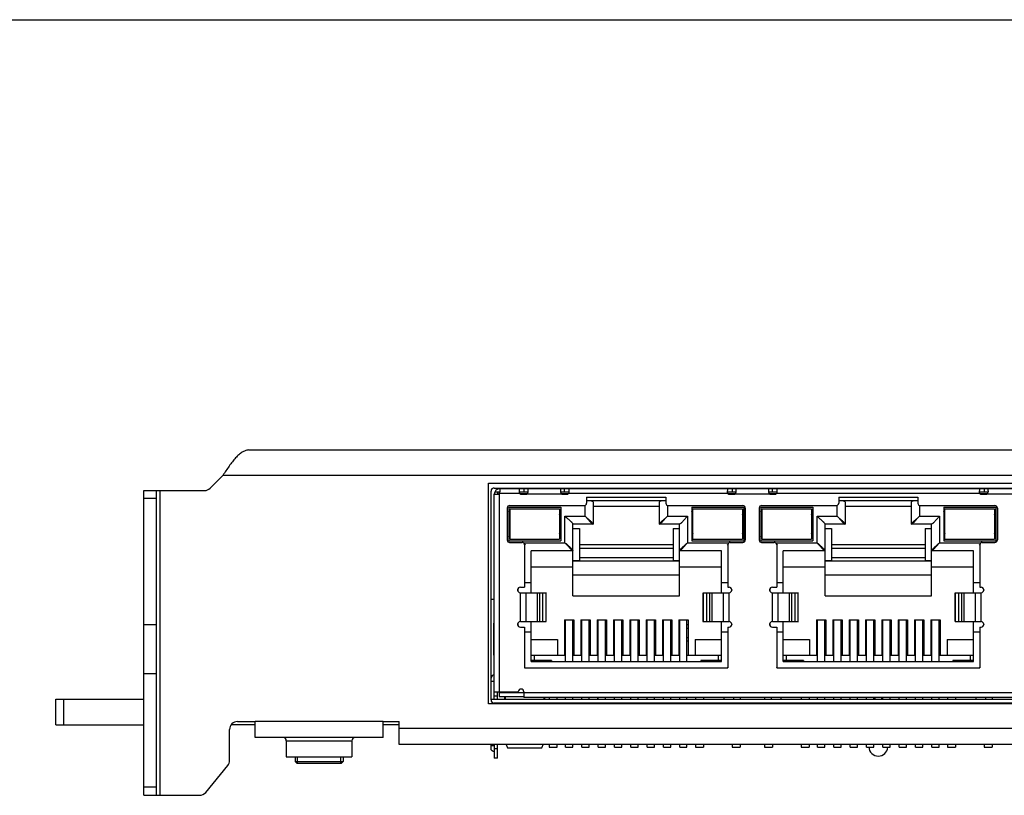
# Model space of a CAD drawing. Header units: millimetres. Extents: x -63 to 284, y 179 to 520.
# Tile 8 of 10: x 40 to 102, y 471 to 520. Entities that reach past the tile are written whole.
import ezdxf

# ---------------------------------------------------------------- set-up
doc = ezdxf.new("R2010")
doc.units = ezdxf.units.MM
doc.header["$LTSCALE"] = 16.335
doc.layers.get('0').update_dxf_attribs({"linetype": 'CONTINUOUS'})
doc.layers.add('00_COMPONENTS', color=7, linetype='CONTINUOUS')
doc.layers.add('05_ALL_CURVES', color=7, linetype='CONTINUOUS')

msp = doc.modelspace()

# ---------------------------------------------------------------- linework, layer by layer
msp.add_line((-63.202, 519.772), (284.116, 519.772))
at = {"color": 7}
for p, q in [((70.115, 490.458), (70.115, 490.258)), ((70.115, 490.458), (133.165, 490.458)), ((70.464, 490.498), (70.464, 490.458)), ((71.464, 490.458), (71.464, 490.498)), ((74.394, 490.498), (74.394, 490.458)), ((75.394, 490.458), (75.394, 490.498)), ((78.324, 490.498), (78.324, 490.458)), ((79.324, 490.458), (79.324, 490.498)), ((82.254, 490.498), (82.254, 490.458)), ((83.254, 490.458), (83.254, 490.498)), ((87.184, 490.458), (87.184, 490.498)), ((90.114, 490.498), (90.114, 490.458)), ((91.114, 490.458), (91.114, 490.498)), ((94.044, 490.498), (94.044, 490.458)), ((95.044, 490.458), (95.044, 490.498)), ((97.974, 490.498), (97.974, 490.458)), ((98.974, 490.458), (98.974, 490.498)), ((69.765, 477.298), (69.765, 490.108)), ((69.765, 490.108), (69.965, 490.108)), ((69.799, 490.258), (70.115, 490.258)), ((71.338, 490.258), (71.875, 490.258)), ((71.373, 490.158), (71.834, 490.158)), ((71.477, 490.108), (71.723, 490.108)), ((73.905, 490.258), (74.442, 490.258)), ((73.945, 490.158), (74.407, 490.158)), ((74.057, 490.108), (74.302, 490.108)), ((75.54, 489.935), (75.54, 489.548)), ((75.54, 489.935), (80.49, 489.935)), ((80.49, 489.935), (80.49, 489.548)), ((84.338, 490.258), (84.875, 490.258)), ((84.373, 490.158), (84.834, 490.158)), ((84.477, 490.108), (84.723, 490.108)), ((86.905, 490.258), (87.442, 490.258)), ((86.945, 490.158), (87.407, 490.158)), ((87.057, 490.108), (87.302, 490.108)), ((91.29, 489.935), (91.29, 489.548)), ((91.29, 489.935), (96.24, 489.935)), ((96.24, 489.935), (96.24, 489.548)), ((100.088, 490.258), (100.625, 490.258)), ((100.123, 490.158), (100.584, 490.158)), ((100.227, 490.108), (100.473, 490.108)), ((70.575, 489.248), (70.575, 487.248)), ((70.675, 489.298), (70.675, 487.198)), ((70.675, 489.298), (73.925, 489.298)), ((70.725, 489.398), (75.39, 489.398)), ((70.75, 487.298), (70.75, 489.198)), ((70.75, 489.198), (73.85, 489.198)), ((73.85, 489.198), (73.85, 487.298)), ((73.925, 489.298), (73.925, 487.198)), ((75.54, 489.708), (80.49, 489.708)), ((75.94, 489.642), (75.94, 488.238)), ((75.94, 489.358), (80.09, 489.358)), ((80.09, 488.238), (80.09, 489.642)), ((80.64, 489.398), (85.305, 489.398)), ((82.105, 489.298), (82.105, 487.198)), ((82.105, 489.298), (85.355, 489.298)), ((82.18, 487.298), (82.18, 489.198)), ((82.18, 489.198), (85.28, 489.198)), ((85.28, 489.198), (85.28, 487.298)), ((85.355, 489.298), (85.355, 487.198)), ((85.455, 489.248), (85.455, 487.248)), ((86.325, 489.248), (86.325, 487.248)), ((86.425, 489.298), (86.425, 487.198)), ((86.425, 489.298), (89.675, 489.298)), ((86.475, 489.398), (91.14, 489.398)), ((86.5, 487.298), (86.5, 489.198)), ((86.5, 489.198), (89.6, 489.198)), ((89.6, 489.198), (89.6, 487.298)), ((89.675, 489.298), (89.675, 487.198)), ((91.29, 489.708), (96.24, 489.708)), ((91.69, 489.642), (91.69, 488.238)), ((91.69, 489.358), (95.84, 489.358)), ((95.84, 488.238), (95.84, 489.642)), ((96.39, 489.398), (101.055, 489.398)), ((97.855, 489.298), (97.855, 487.198)), ((97.855, 489.298), (101.105, 489.298)), ((97.93, 487.298), (97.93, 489.198)), ((97.93, 489.198), (101.03, 489.198)), ((101.03, 489.198), (101.03, 487.298)), ((101.105, 489.298), (101.105, 487.198)), ((101.205, 489.248), (101.205, 487.248)), ((70.75, 488.818), (70.675, 489.048)), ((70.675, 489.048), (70.75, 489.048)), ((73.85, 488.818), (73.925, 489.048)), ((73.85, 489.048), (73.925, 489.048)), ((82.18, 488.818), (82.105, 489.048)), ((82.105, 489.048), (82.18, 489.048)), ((85.28, 488.818), (85.355, 489.048)), ((85.28, 489.048), (85.355, 489.048)), ((86.5, 488.818), (86.425, 489.048)), ((86.425, 489.048), (86.5, 489.048)), ((89.6, 488.818), (89.675, 489.048)), ((89.6, 489.048), (89.675, 489.048)), ((97.93, 488.818), (97.855, 489.048)), ((97.855, 489.048), (97.93, 489.048)), ((101.03, 488.818), (101.105, 489.048)), ((101.03, 489.048), (101.105, 489.048)), ((74.685, 483.758), (74.685, 488.238)), ((75.94, 488.238), (74.685, 488.238)), ((74.685, 487.958), (75.085, 487.958)), ((75.085, 487.958), (75.085, 485.958)), ((81.345, 488.238), (80.09, 488.238)), ((80.945, 487.958), (80.945, 485.958)), ((80.945, 487.958), (81.345, 487.958)), ((81.345, 483.758), (81.345, 488.238)), ((90.435, 483.758), (90.435, 488.238)), ((91.69, 488.238), (90.435, 488.238)), ((90.435, 487.958), (90.835, 487.958)), ((90.835, 487.958), (90.835, 485.958)), ((97.095, 488.238), (95.84, 488.238)), ((96.695, 487.958), (96.695, 485.958)), ((96.695, 487.958), (97.095, 487.958)), ((97.095, 483.758), (97.095, 488.238)), ((70.675, 487.448), (70.75, 487.678)), ((70.675, 487.448), (70.75, 487.448)), ((73.925, 487.448), (73.85, 487.678)), ((73.85, 487.448), (73.925, 487.448)), ((82.18, 487.678), (82.105, 487.448)), ((82.18, 487.448), (82.105, 487.448)), ((85.355, 487.448), (85.28, 487.678)), ((85.355, 487.448), (85.28, 487.448)), ((86.425, 487.448), (86.5, 487.678)), ((86.425, 487.448), (86.5, 487.448)), ((89.675, 487.448), (89.6, 487.678)), ((89.6, 487.448), (89.675, 487.448)), ((97.93, 487.678), (97.855, 487.448)), ((97.93, 487.448), (97.855, 487.448)), ((101.105, 487.448), (101.03, 487.678)), ((101.105, 487.448), (101.03, 487.448)), ((70.675, 487.198), (73.925, 487.198)), ((70.725, 487.098), (71.515, 487.098)), ((70.75, 487.298), (73.85, 487.298)), ((71.665, 486.948), (71.665, 484.298)), ((80.945, 486.941), (75.085, 486.941)), ((82.105, 487.198), (85.355, 487.198)), ((82.18, 487.298), (85.28, 487.298)), ((84.365, 486.948), (84.365, 484.298)), ((84.515, 487.098), (85.305, 487.098)), ((86.425, 487.198), (89.675, 487.198)), ((86.475, 487.098), (87.265, 487.098)), ((86.5, 487.298), (89.6, 487.298)), ((87.415, 486.948), (87.415, 484.298)), ((96.695, 486.941), (90.835, 486.941)), ((97.855, 487.198), (101.105, 487.198)), ((97.93, 487.298), (101.03, 487.298)), ((100.115, 486.948), (100.115, 484.298)), ((100.265, 487.098), (101.055, 487.098)), ((72.065, 483.948), (72.065, 486.578)), ((74.685, 486.578), (72.065, 486.578)), ((83.965, 486.578), (81.345, 486.578)), ((83.965, 483.948), (83.965, 486.578)), ((87.815, 483.948), (87.815, 486.578)), ((90.435, 486.578), (87.815, 486.578)), ((99.715, 486.578), (97.095, 486.578)), ((99.715, 483.948), (99.715, 486.578)), ((72.065, 485.578), (74.685, 485.578)), ((74.685, 485.958), (75.085, 485.958)), ((74.685, 485.941), (81.345, 485.941)), ((80.945, 485.958), (81.345, 485.958)), ((81.345, 485.578), (83.965, 485.578)), ((87.815, 485.578), (90.435, 485.578)), ((90.435, 485.958), (90.835, 485.958)), ((90.435, 485.941), (97.095, 485.941)), ((96.695, 485.958), (97.095, 485.958)), ((97.095, 485.578), (99.715, 485.578)), ((81.345, 485.058), (74.685, 485.058)), ((97.095, 485.058), (90.435, 485.058)), ((71.395, 484.298), (71.665, 484.298)), ((71.665, 484.598), (72.065, 484.598)), ((83.965, 484.598), (84.365, 484.598)), ((84.365, 484.298), (84.435, 484.298)), ((87.145, 484.298), (87.415, 484.298)), ((87.415, 484.598), (87.815, 484.598)), ((99.715, 484.598), (100.115, 484.598)), ((100.115, 484.298), (100.185, 484.298)), ((71.225, 484.128), (71.225, 484.118)), ((71.245, 484.21), (71.245, 484.032)), ((71.395, 483.948), (73.02, 483.948)), ((72.608, 482.148), (72.608, 483.948)), ((73.015, 482.148), (73.015, 483.948)), ((74.685, 483.758), (81.345, 483.758)), ((82.811, 483.948), (84.435, 483.948)), ((82.815, 482.148), (82.815, 483.948)), ((83.222, 483.948), (83.222, 482.148)), ((84.605, 484.128), (84.605, 484.118)), ((86.975, 484.128), (86.975, 484.118)), ((86.995, 484.21), (86.995, 484.032)), ((87.145, 483.948), (88.77, 483.948)), ((88.358, 482.148), (88.358, 483.948)), ((88.765, 482.148), (88.765, 483.948)), ((90.435, 483.758), (97.095, 483.758)), ((98.561, 483.948), (100.185, 483.948)), ((98.565, 482.148), (98.565, 483.948)), ((98.972, 483.948), (98.972, 482.148)), ((100.355, 484.128), (100.355, 484.118)), ((69.565, 483.548), (69.765, 483.548)), ((69.715, 482.041), (69.715, 480.041)), ((69.765, 482.041), (69.715, 482.041)), ((71.225, 481.978), (71.225, 481.968)), ((71.245, 482.06), (71.245, 481.882)), ((71.395, 482.148), (73.019, 482.148)), ((71.395, 481.798), (71.665, 481.798)), ((71.665, 481.798), (71.665, 479.248)), ((72.065, 479.648), (72.065, 482.148)), ((74.155, 482.258), (74.155, 480.028)), ((74.155, 482.258), (74.735, 482.258)), ((74.22, 481.941), (74.155, 481.941)), ((74.22, 479.648), (74.22, 482.258)), ((74.67, 479.648), (74.67, 482.258)), ((74.735, 481.941), (74.67, 481.941)), ((74.735, 482.258), (74.735, 480.028)), ((75.175, 482.258), (75.175, 480.028)), ((75.175, 482.258), (75.755, 482.258)), ((75.24, 481.941), (75.175, 481.941)), ((75.24, 479.648), (75.24, 482.258)), ((75.69, 479.648), (75.69, 482.258)), ((75.755, 481.941), (75.69, 481.941)), ((75.755, 482.258), (75.755, 480.028)), ((76.195, 482.258), (76.195, 480.028)), ((76.195, 482.258), (76.775, 482.258)), ((76.26, 481.941), (76.195, 481.941)), ((76.26, 479.648), (76.26, 482.258)), ((76.71, 479.648), (76.71, 482.258)), ((76.775, 481.941), (76.71, 481.941)), ((76.775, 482.258), (76.775, 480.028)), ((77.215, 482.258), (77.215, 480.028)), ((77.215, 482.258), (77.795, 482.258)), ((77.28, 481.941), (77.215, 481.941)), ((77.28, 479.648), (77.28, 482.258)), ((77.73, 479.648), (77.73, 482.258)), ((77.795, 481.941), (77.73, 481.941)), ((77.795, 482.258), (77.795, 480.028)), ((78.235, 482.258), (78.235, 480.028)), ((78.235, 482.258), (78.815, 482.258)), ((78.3, 481.941), (78.235, 481.941)), ((78.3, 479.648), (78.3, 482.258)), ((78.75, 479.648), (78.75, 482.258)), ((78.815, 481.941), (78.75, 481.941)), ((78.815, 482.258), (78.815, 480.028)), ((79.255, 482.258), (79.255, 480.028)), ((79.255, 482.258), (79.835, 482.258)), ((79.32, 481.941), (79.255, 481.941)), ((79.32, 479.648), (79.32, 482.258)), ((79.77, 479.648), (79.77, 482.258)), ((79.835, 481.941), (79.77, 481.941)), ((79.835, 482.258), (79.835, 480.028)), ((80.275, 482.258), (80.275, 480.028)), ((80.275, 482.258), (80.855, 482.258)), ((80.34, 481.941), (80.275, 481.941)), ((80.34, 479.648), (80.34, 482.258)), ((80.79, 479.648), (80.79, 482.258)), ((80.855, 481.941), (80.79, 481.941)), ((80.855, 482.258), (80.855, 480.028)), ((81.295, 482.258), (81.295, 480.028)), ((81.295, 482.258), (81.875, 482.258)), ((81.36, 481.941), (81.295, 481.941)), ((81.36, 479.648), (81.36, 482.258)), ((81.81, 479.648), (81.81, 482.258)), ((81.875, 481.941), (81.81, 481.941)), ((81.875, 482.258), (81.875, 480.028)), ((82.81, 482.148), (84.435, 482.148)), ((83.965, 479.648), (83.965, 482.148)), ((84.365, 481.798), (84.365, 479.248)), ((84.365, 481.798), (84.435, 481.798)), ((84.605, 481.978), (84.605, 481.968)), ((86.975, 481.978), (86.975, 481.968)), ((86.995, 482.06), (86.995, 481.882)), ((87.145, 482.148), (88.769, 482.148)), ((87.145, 481.798), (87.415, 481.798)), ((87.415, 481.798), (87.415, 479.248)), ((87.815, 479.648), (87.815, 482.148)), ((89.905, 482.258), (89.905, 480.028)), ((89.905, 482.258), (90.485, 482.258)), ((89.97, 481.941), (89.905, 481.941)), ((89.97, 479.648), (89.97, 482.258)), ((90.42, 479.648), (90.42, 482.258)), ((90.485, 481.941), (90.42, 481.941)), ((90.485, 482.258), (90.485, 480.028)), ((90.925, 482.258), (90.925, 480.028)), ((90.925, 482.258), (91.505, 482.258)), ((90.99, 481.941), (90.925, 481.941)), ((90.99, 479.648), (90.99, 482.258)), ((91.44, 479.648), (91.44, 482.258)), ((91.505, 481.941), (91.44, 481.941)), ((91.505, 482.258), (91.505, 480.028)), ((91.945, 482.258), (91.945, 480.028)), ((91.945, 482.258), (92.525, 482.258)), ((92.01, 481.941), (91.945, 481.941)), ((92.01, 479.648), (92.01, 482.258)), ((92.46, 479.648), (92.46, 482.258)), ((92.525, 481.941), (92.46, 481.941)), ((92.525, 482.258), (92.525, 480.028)), ((92.965, 482.258), (92.965, 480.028)), ((92.965, 482.258), (93.545, 482.258)), ((93.03, 481.941), (92.965, 481.941)), ((93.03, 479.648), (93.03, 482.258)), ((93.48, 479.648), (93.48, 482.258)), ((93.545, 481.941), (93.48, 481.941)), ((93.545, 482.258), (93.545, 480.028)), ((93.985, 482.258), (93.985, 480.028)), ((93.985, 482.258), (94.565, 482.258)), ((94.05, 481.941), (93.985, 481.941)), ((94.05, 479.648), (94.05, 482.258)), ((94.5, 479.648), (94.5, 482.258)), ((94.565, 481.941), (94.5, 481.941)), ((94.565, 482.258), (94.565, 480.028)), ((95.005, 482.258), (95.005, 480.028)), ((95.005, 482.258), (95.585, 482.258)), ((95.07, 481.941), (95.005, 481.941)), ((95.07, 479.648), (95.07, 482.258)), ((95.52, 479.648), (95.52, 482.258)), ((95.585, 481.941), (95.52, 481.941)), ((95.585, 482.258), (95.585, 480.028)), ((96.025, 482.258), (96.025, 480.028)), ((96.025, 482.258), (96.605, 482.258)), ((96.09, 481.941), (96.025, 481.941)), ((96.09, 479.648), (96.09, 482.258)), ((96.54, 479.648), (96.54, 482.258)), ((96.605, 481.941), (96.54, 481.941)), ((96.605, 482.258), (96.605, 480.028)), ((97.045, 482.258), (97.045, 480.028)), ((97.045, 482.258), (97.625, 482.258)), ((97.11, 481.941), (97.045, 481.941)), ((97.11, 479.648), (97.11, 482.258)), ((97.56, 479.648), (97.56, 482.258)), ((97.625, 481.941), (97.56, 481.941)), ((97.625, 482.258), (97.625, 480.028)), ((98.56, 482.148), (100.185, 482.148)), ((99.715, 479.648), (99.715, 482.148)), ((100.115, 481.798), (100.115, 479.248)), ((100.115, 481.798), (100.185, 481.798)), ((100.355, 481.978), (100.355, 481.968)), ((71.665, 481.498), (72.065, 481.498)), ((83.965, 481.498), (84.365, 481.498)), ((87.415, 481.498), (87.815, 481.498)), ((99.715, 481.498), (100.115, 481.498)), ((72.065, 481.028), (73.715, 481.028)), ((73.715, 481.028), (73.715, 480.028)), ((74.155, 480.941), (74.22, 480.941)), ((74.67, 480.941), (74.735, 480.941)), ((75.175, 480.941), (75.24, 480.941)), ((75.69, 480.941), (75.755, 480.941)), ((76.195, 480.941), (76.26, 480.941)), ((76.71, 480.941), (76.775, 480.941)), ((77.215, 480.941), (77.28, 480.941)), ((77.73, 480.941), (77.795, 480.941)), ((78.235, 480.941), (78.3, 480.941)), ((78.75, 480.941), (78.815, 480.941)), ((79.255, 480.941), (79.32, 480.941)), ((79.77, 480.941), (79.835, 480.941)), ((80.275, 480.941), (80.34, 480.941)), ((80.79, 480.941), (80.855, 480.941)), ((81.295, 480.941), (81.36, 480.941)), ((81.81, 480.941), (81.875, 480.941)), ((82.315, 481.028), (82.315, 480.028)), ((82.315, 481.028), (83.965, 481.028)), ((87.815, 481.028), (89.465, 481.028)), ((89.465, 481.028), (89.465, 480.028)), ((89.905, 480.941), (89.97, 480.941)), ((90.42, 480.941), (90.485, 480.941)), ((90.925, 480.941), (90.99, 480.941)), ((91.44, 480.941), (91.505, 480.941)), ((91.945, 480.941), (92.01, 480.941)), ((92.46, 480.941), (92.525, 480.941)), ((92.965, 480.941), (93.03, 480.941)), ((93.48, 480.941), (93.545, 480.941)), ((93.985, 480.941), (94.05, 480.941)), ((94.5, 480.941), (94.565, 480.941)), ((95.005, 480.941), (95.07, 480.941)), ((95.52, 480.941), (95.585, 480.941)), ((96.025, 480.941), (96.09, 480.941)), ((96.54, 480.941), (96.605, 480.941)), ((97.045, 480.941), (97.11, 480.941)), ((97.56, 480.941), (97.625, 480.941)), ((98.065, 481.028), (98.065, 480.028)), ((98.065, 481.028), (99.715, 481.028)), ((69.715, 480.041), (69.765, 480.041)), ((74.22, 480.028), (72.065, 480.028)), ((72.265, 480.028), (72.265, 479.708)), ((75.24, 480.028), (74.67, 480.028)), ((76.26, 480.028), (75.69, 480.028)), ((77.28, 480.028), (76.71, 480.028)), ((78.3, 480.028), (77.73, 480.028)), ((79.32, 480.028), (78.75, 480.028)), ((80.34, 480.028), (79.77, 480.028)), ((81.36, 480.028), (80.79, 480.028)), ((83.965, 480.028), (81.81, 480.028)), ((83.765, 480.028), (83.765, 479.708)), ((89.97, 480.028), (87.815, 480.028)), ((88.015, 480.028), (88.015, 479.708)), ((90.99, 480.028), (90.42, 480.028)), ((92.01, 480.028), (91.44, 480.028)), ((93.03, 480.028), (92.46, 480.028)), ((94.05, 480.028), (93.48, 480.028)), ((95.07, 480.028), (94.5, 480.028)), ((96.09, 480.028), (95.52, 480.028)), ((97.11, 480.028), (96.54, 480.028)), ((99.715, 480.028), (97.56, 480.028)), ((99.515, 480.028), (99.515, 479.708)), ((73.35, 479.708), (72.065, 479.708)), ((72.065, 479.648), (83.965, 479.648)), ((73.35, 479.708), (73.35, 479.648)), ((82.68, 479.708), (82.68, 479.648)), ((83.965, 479.708), (82.68, 479.708)), ((89.1, 479.708), (87.815, 479.708)), ((87.815, 479.648), (99.715, 479.648)), ((89.1, 479.708), (89.1, 479.648)), ((98.43, 479.708), (98.43, 479.648)), ((99.715, 479.708), (98.43, 479.708)), ((71.665, 479.248), (84.365, 479.248)), ((87.415, 479.248), (100.115, 479.248)), ((69.765, 478.408), (69.565, 478.408)), ((69.765, 477.758), (71.265, 477.758)), ((69.965, 477.298), (69.965, 477.758)), ((70.065, 477.758), (70.065, 477.458)), ((70.065, 477.708), (71.615, 477.708)), ((71.615, 477.758), (71.615, 477.408)), ((42.371, 475.698), (42.371, 477.298)), ((42.371, 477.298), (47.861, 477.298)), ((69.565, 477.298), (133.715, 477.298)), ((70.065, 477.458), (71.615, 477.458)), ((70.415, 477.458), (70.415, 477.298)), ((131.665, 477.408), (71.615, 477.408)), ((72.915, 477.408), (72.915, 477.298)), ((73.195, 477.408), (73.195, 477.298)), ((73.695, 477.298), (73.695, 477.408)), ((74.22, 477.298), (74.22, 477.408)), ((74.67, 477.298), (74.67, 477.408)), ((75.24, 477.298), (75.24, 477.408)), ((75.69, 477.298), (75.69, 477.408)), ((76.245, 477.298), (76.245, 477.408)), ((76.26, 477.298), (76.26, 477.408)), ((76.71, 477.298), (76.71, 477.408)), ((77.28, 477.298), (77.28, 477.408)), ((77.73, 477.298), (77.73, 477.408)), ((78.3, 477.298), (78.3, 477.408)), ((78.75, 477.298), (78.75, 477.408)), ((79.32, 477.298), (79.32, 477.408)), ((79.77, 477.298), (79.77, 477.408)), ((80.34, 477.298), (80.34, 477.408)), ((80.79, 477.298), (80.79, 477.408)), ((81.36, 477.298), (81.36, 477.408)), ((81.81, 477.298), (81.81, 477.408)), ((82.335, 477.408), (82.335, 477.298)), ((82.835, 477.408), (82.835, 477.298)), ((84.115, 477.408), (84.115, 477.298)), ((84.715, 477.408), (84.715, 477.298)), ((85.125, 477.408), (85.125, 477.298)), ((86.655, 477.408), (86.655, 477.298)), ((87.065, 477.408), (87.065, 477.298)), ((87.665, 477.408), (87.665, 477.298)), ((88.945, 477.408), (88.945, 477.298)), ((89.445, 477.408), (89.445, 477.298)), ((89.97, 477.298), (89.97, 477.408)), ((90.42, 477.298), (90.42, 477.408)), ((90.99, 477.298), (90.99, 477.408)), ((91.44, 477.298), (91.44, 477.408)), ((92.01, 477.298), (92.01, 477.408)), ((92.46, 477.298), (92.46, 477.408)), ((93.03, 477.298), (93.03, 477.408)), ((93.48, 477.298), (93.48, 477.408)), ((94.05, 477.298), (94.05, 477.408)), ((94.5, 477.298), (94.5, 477.408)), ((95.07, 477.298), (95.07, 477.408)), ((95.52, 477.298), (95.52, 477.408)), ((96.09, 477.298), (96.09, 477.408)), ((96.54, 477.298), (96.54, 477.408)), ((97.11, 477.298), (97.11, 477.408)), ((97.56, 477.298), (97.56, 477.408)), ((98.085, 477.408), (98.085, 477.298)), ((98.585, 477.408), (98.585, 477.298)), ((99.865, 477.408), (99.865, 477.298)), ((100.465, 477.408), (100.465, 477.298)), ((100.875, 477.408), (100.875, 477.298)), ((42.371, 475.698), (47.861, 475.698)), ((54.821, 475.698), (53.322, 475.698)), ((63.821, 475.698), (62.821, 475.698)), ((69.565, 474.208), (69.565, 474.458)), ((69.765, 474.458), (69.765, 473.609)), ((69.965, 473.609), (69.965, 474.458)), ((73.195, 474.458), (73.195, 474.298)), ((73.695, 474.298), (73.695, 474.458)), ((74.22, 474.298), (74.22, 474.458)), ((74.67, 474.298), (74.67, 474.458)), ((75.24, 474.298), (75.24, 474.458)), ((75.69, 474.298), (75.69, 474.458)), ((76.26, 474.298), (76.26, 474.458)), ((76.71, 474.298), (76.71, 474.458)), ((77.28, 474.298), (77.28, 474.458)), ((77.73, 474.298), (77.73, 474.458)), ((78.3, 474.298), (78.3, 474.458)), ((78.75, 474.298), (78.75, 474.458)), ((79.32, 474.298), (79.32, 474.458)), ((79.77, 474.298), (79.77, 474.458)), ((80.34, 474.298), (80.34, 474.458)), ((80.79, 474.298), (80.79, 474.458)), ((81.36, 474.298), (81.36, 474.458)), ((81.81, 474.298), (81.81, 474.458)), ((82.335, 474.458), (82.335, 474.298)), ((82.835, 474.458), (82.835, 474.298)), ((84.625, 474.458), (84.625, 474.298)), ((85.125, 474.458), (85.125, 474.298)), ((86.655, 474.458), (86.655, 474.298)), ((87.155, 474.458), (87.155, 474.298)), ((88.945, 474.458), (88.945, 474.298)), ((89.445, 474.458), (89.445, 474.298)), ((89.97, 474.298), (89.97, 474.458)), ((90.42, 474.298), (90.42, 474.458)), ((90.99, 474.298), (90.99, 474.458)), ((91.44, 474.298), (91.44, 474.458)), ((92.01, 474.298), (92.01, 474.458)), ((92.46, 474.298), (92.46, 474.458)), ((93.03, 474.298), (93.03, 474.458)), ((93.48, 474.298), (93.48, 474.458)), ((94.05, 474.298), (94.05, 474.458)), ((94.5, 474.298), (94.5, 474.458)), ((95.07, 474.298), (95.07, 474.458)), ((95.52, 474.298), (95.52, 474.458)), ((96.09, 474.298), (96.09, 474.458)), ((96.54, 474.298), (96.54, 474.458)), ((97.11, 474.298), (97.11, 474.458)), ((97.56, 474.298), (97.56, 474.458)), ((98.085, 474.458), (98.085, 474.298)), ((98.585, 474.458), (98.585, 474.298)), ((100.375, 474.458), (100.375, 474.298)), ((100.875, 474.458), (100.875, 474.298)), ((69.565, 474.408), (69.765, 474.408)), ((70.602, 474.258), (72.728, 474.258)), ((73.195, 474.298), (73.695, 474.298)), ((74.22, 474.298), (74.67, 474.298)), ((75.24, 474.298), (75.69, 474.298)), ((76.26, 474.298), (76.71, 474.298)), ((77.28, 474.298), (77.73, 474.298)), ((78.3, 474.298), (78.75, 474.298)), ((79.32, 474.298), (79.77, 474.298)), ((80.34, 474.298), (80.79, 474.298)), ((81.36, 474.298), (81.81, 474.298)), ((82.335, 474.298), (82.835, 474.298)), ((84.625, 474.298), (85.125, 474.298)), ((86.655, 474.298), (87.155, 474.298)), ((88.945, 474.298), (89.445, 474.298)), ((89.97, 474.298), (90.42, 474.298)), ((90.99, 474.298), (91.44, 474.298)), ((92.01, 474.298), (92.46, 474.298)), ((93.03, 474.298), (93.48, 474.298)), ((94.05, 474.298), (94.5, 474.298)), ((95.07, 474.298), (95.52, 474.298)), ((96.09, 474.298), (96.54, 474.298)), ((97.11, 474.298), (97.56, 474.298)), ((98.085, 474.298), (98.585, 474.298)), ((100.375, 474.298), (100.875, 474.298)), ((69.965, 473.608), (69.765, 473.608))]:
    msp.add_line(p, q, dxfattribs=at)
at = {"color": 4}
for p, q in [((71.623, 490.458), (71.623, 490.258)), ((74.157, 490.258), (74.157, 490.458)), ((84.623, 490.458), (84.623, 490.258)), ((87.157, 490.258), (87.157, 490.458)), ((100.373, 490.458), (100.373, 490.258)), ((70.065, 490.147), (70.065, 477.758)), ((71.365, 490.158), (70.077, 490.158)), ((74.057, 490.108), (71.723, 490.108)), ((84.365, 490.158), (74.414, 490.158)), ((87.057, 490.108), (84.723, 490.108)), ((100.115, 490.158), (87.414, 490.158)), ((102.807, 490.108), (100.473, 490.108)), ((75.44, 488.738), (75.44, 489.398)), ((80.59, 489.398), (80.59, 488.738)), ((91.19, 488.738), (91.19, 489.398)), ((96.34, 489.398), (96.34, 488.738)), ((74.185, 487.078), (74.185, 488.738)), ((74.185, 488.738), (75.44, 488.738)), ((80.59, 488.738), (81.845, 488.738)), ((81.845, 488.738), (81.845, 487.078)), ((89.935, 487.078), (89.935, 488.738)), ((89.935, 488.738), (91.19, 488.738)), ((96.34, 488.738), (97.595, 488.738)), ((97.595, 488.738), (97.595, 487.078)), ((71.594, 487.078), (74.185, 487.078)), ((75.085, 486.741), (80.945, 486.741)), ((81.845, 487.078), (84.435, 487.078)), ((87.344, 487.078), (89.935, 487.078)), ((90.835, 486.741), (96.695, 486.741)), ((97.595, 487.078), (100.185, 487.078)), ((80.945, 486.141), (75.085, 486.141)), ((96.695, 486.141), (90.835, 486.141)), ((71.4, 482.149), (71.4, 483.948)), ((71.738, 483.948), (71.738, 482.148)), ((72.455, 483.948), (72.455, 482.148)), ((72.81, 482.148), (72.81, 483.948)), ((72.991, 483.948), (72.991, 482.148)), ((82.839, 482.148), (82.839, 483.948)), ((83.02, 483.948), (83.02, 482.148)), ((83.375, 482.148), (83.375, 483.948)), ((84.092, 482.148), (84.092, 483.948)), ((84.43, 483.948), (84.43, 482.149)), ((87.15, 482.149), (87.15, 483.948)), ((87.488, 483.948), (87.488, 482.148)), ((88.205, 483.948), (88.205, 482.148)), ((88.56, 482.148), (88.56, 483.948)), ((88.741, 483.948), (88.741, 482.148)), ((98.589, 482.148), (98.589, 483.948)), ((98.77, 483.948), (98.77, 482.148)), ((99.125, 482.148), (99.125, 483.948)), ((99.842, 482.148), (99.842, 483.948)), ((100.18, 483.948), (100.18, 482.149)), ((74.155, 481.741), (74.22, 481.741)), ((74.67, 481.741), (74.735, 481.741)), ((75.175, 481.741), (75.24, 481.741)), ((75.69, 481.741), (75.755, 481.741)), ((76.195, 481.741), (76.26, 481.741)), ((76.71, 481.741), (76.775, 481.741)), ((77.215, 481.741), (77.28, 481.741)), ((77.73, 481.741), (77.795, 481.741)), ((78.235, 481.741), (78.3, 481.741)), ((78.75, 481.741), (78.815, 481.741)), ((79.255, 481.741), (79.32, 481.741)), ((79.77, 481.741), (79.835, 481.741)), ((80.275, 481.741), (80.34, 481.741)), ((80.79, 481.741), (80.855, 481.741)), ((81.295, 481.741), (81.36, 481.741)), ((81.81, 481.741), (81.875, 481.741)), ((89.905, 481.741), (89.97, 481.741)), ((90.42, 481.741), (90.485, 481.741)), ((90.925, 481.741), (90.99, 481.741)), ((91.44, 481.741), (91.505, 481.741)), ((91.945, 481.741), (92.01, 481.741)), ((92.46, 481.741), (92.525, 481.741)), ((92.965, 481.741), (93.03, 481.741)), ((93.48, 481.741), (93.545, 481.741)), ((93.985, 481.741), (94.05, 481.741)), ((94.5, 481.741), (94.565, 481.741)), ((95.005, 481.741), (95.07, 481.741)), ((95.52, 481.741), (95.585, 481.741)), ((96.025, 481.741), (96.09, 481.741)), ((96.54, 481.741), (96.605, 481.741)), ((97.045, 481.741), (97.11, 481.741)), ((97.56, 481.741), (97.625, 481.741)), ((74.22, 481.141), (74.155, 481.141)), ((74.735, 481.141), (74.67, 481.141)), ((75.24, 481.141), (75.175, 481.141)), ((75.755, 481.141), (75.69, 481.141)), ((76.26, 481.141), (76.195, 481.141)), ((76.775, 481.141), (76.71, 481.141)), ((77.28, 481.141), (77.215, 481.141)), ((77.795, 481.141), (77.73, 481.141)), ((78.3, 481.141), (78.235, 481.141)), ((78.815, 481.141), (78.75, 481.141)), ((79.32, 481.141), (79.255, 481.141)), ((79.835, 481.141), (79.77, 481.141)), ((80.34, 481.141), (80.275, 481.141)), ((80.855, 481.141), (80.79, 481.141)), ((81.36, 481.141), (81.295, 481.141)), ((81.875, 481.141), (81.81, 481.141)), ((89.97, 481.141), (89.905, 481.141)), ((90.485, 481.141), (90.42, 481.141)), ((90.99, 481.141), (90.925, 481.141)), ((91.505, 481.141), (91.44, 481.141)), ((92.01, 481.141), (91.945, 481.141)), ((92.525, 481.141), (92.46, 481.141)), ((93.03, 481.141), (92.965, 481.141)), ((93.545, 481.141), (93.48, 481.141)), ((94.05, 481.141), (93.985, 481.141)), ((94.565, 481.141), (94.5, 481.141)), ((95.07, 481.141), (95.005, 481.141)), ((95.585, 481.141), (95.52, 481.141)), ((96.09, 481.141), (96.025, 481.141)), ((96.605, 481.141), (96.54, 481.141)), ((97.11, 481.141), (97.045, 481.141)), ((97.625, 481.141), (97.56, 481.141)), ((69.765, 477.508), (69.965, 477.508)), ((71.615, 477.708), (131.665, 477.708)), ((42.871, 475.698), (42.871, 477.298)), ((93.565, 477.298), (93.565, 477.408)), ((93.965, 477.408), (93.965, 477.298)), ((69.765, 474.208), (69.965, 474.208))]:
    msp.add_line(p, q, dxfattribs=at)
at = {"color": 7}
for centre, radius, start, end in [((70.115, 490.108), 0.35, 90, 180), ((69.965, 490.258), 0.15, 270, 360), ((70.115, 490.108), 0.15, 90, 180), ((71.723, 490.259), 0.151, 270.04339, 317.94049), ((71.719, 490.262), 0.155, 317.92339, 358.55556), ((74.06, 490.262), 0.155, 181.36944, 222.09672), ((74.057, 490.259), 0.151, 222.05894, 269.95613), ((74.305, 490.257), 0.147, 318.09868, 0.68739), ((84.723, 490.259), 0.151, 270.04339, 317.94049), ((84.719, 490.262), 0.155, 317.92339, 358.55556), ((87.06, 490.262), 0.155, 181.36944, 222.09672), ((87.057, 490.259), 0.151, 222.05894, 269.95613), ((100.225, 490.257), 0.147, 179.31262, 221.90131), ((100.473, 490.259), 0.151, 270.04388, 317.94137), ((100.47, 490.262), 0.155, 317.90352, 358.63067), ((104.899, 490.155), 4.276, 177.63909, 178.61124), ((70.725, 489.248), 0.15, 90.00129, 179.999), ((75.39, 489.548), 0.15, 269.99846, 0.00125), ((80.64, 489.548), 0.15, 179.99875, 270.00154), ((85.305, 489.248), 0.15, 0.001, 89.99871), ((86.475, 489.248), 0.15, 90.00129, 179.999), ((91.14, 489.548), 0.15, 269.99846, 0.00125), ((96.39, 489.548), 0.15, 179.99875, 270.00154), ((101.055, 489.248), 0.15, 0.001, 89.99871), ((70.725, 487.248), 0.15, 179.99872, 269.99903), ((71.515, 486.948), 0.15, 0.00138, 90.00127), ((74.749, 490.351), 4.566, 227.55588, 228.37663), ((87.738, 483.894), 4.566, 137.55588, 138.37663), ((84.515, 486.948), 0.15, 89.99873, 179.99862), ((85.305, 487.248), 0.15, 270.00097, 0.00128), ((86.475, 487.248), 0.15, 179.99872, 269.99903), ((87.265, 486.948), 0.15, 0.00138, 90.00127), ((90.499, 490.351), 4.566, 227.55588, 228.37663), ((103.488, 483.894), 4.566, 137.55588, 138.37663), ((100.265, 486.948), 0.15, 89.99873, 179.99862), ((101.055, 487.248), 0.15, 270.00097, 0.00128), ((71.395, 484.128), 0.17, 90, 180), ((84.435, 484.128), 0.17, 0, 90), ((87.145, 484.128), 0.17, 90, 180), ((100.185, 484.128), 0.17, 0, 90), ((71.395, 484.118), 0.17, 180, 270), ((84.435, 484.118), 0.17, 270, 360), ((87.145, 484.118), 0.17, 180, 270), ((100.185, 484.118), 0.17, 270, 360), ((71.395, 481.978), 0.17, 90, 180), ((71.395, 481.968), 0.17, 180, 270), ((84.435, 481.978), 0.17, 0, 90), ((84.435, 481.968), 0.17, 270, 360), ((87.145, 481.978), 0.17, 90, 180), ((87.145, 481.968), 0.17, 180, 270), ((100.185, 481.978), 0.17, 0, 90), ((100.185, 481.968), 0.17, 270, 360), ((68.29, 482.334), 4.568, 317.61808, 318.37647), ((81.279, 475.874), 4.568, 47.61808, 48.37647), ((84.04, 482.334), 4.568, 317.61808, 318.37647), ((97.029, 475.874), 4.568, 47.61808, 48.37647), ((71.44, 477.758), 0.175, 0, 180), ((93.765, 474.341), 0.6, 184.0563, 355.46751)]:
    msp.add_arc(centre, radius, start, end, dxfattribs=at)
for centre, major_axis, ratio, start_param, end_param in [((71.338, 490.158), (0, 0.3), 0.036145, 0, 1.230959), ((74.442, 490.158), (0, 0.3), 0.036145, -1.230959, 0), ((84.338, 490.158), (0, 0.3), 0.036145, 0, 1.230959), ((87.442, 490.158), (0, 0.3), 0.036145, -1.230959, 0), ((100.088, 490.158), (0, 0.3), 0.036145, 0, 1.230959), ((71.477, 490.258), (0.15, 0), 0.999347, -2.411865, -1.570796), ((74.302, 490.258), (0.15, 0), 0.999347, -1.570796, -0.729728), ((84.477, 490.258), (0.15, 0), 0.999347, -2.411865, -1.570796), ((87.302, 490.258), (0.15, 0), 0.999347, -1.570796, -0.729728), ((100.227, 490.258), (0.15, 0), 0.999347, -2.411865, -1.570796), ((75.44, 489.642), (0.5, 0), 0.132075, 0, 1.369333), ((80.59, 489.642), (0.5, 0), 0.132075, 1.772241, 3.141593), ((91.19, 489.642), (0.5, 0), 0.132075, 0, 1.369333), ((96.34, 489.642), (0.5, 0), 0.132075, 1.772241, 3.141593)]:
    msp.add_ellipse(centre, major_axis=major_axis, ratio=ratio, start_param=start_param, end_param=end_param, dxfattribs=at)
for points, knots in [([(71.878, 490.332), (71.879, 490.35), (71.88, 490.375), (71.883, 490.406), (71.884, 490.424), (71.885, 490.438), (71.887, 490.449), (71.888, 490.455), (71.89, 490.458), (71.891, 490.458)], [0, 0, 0, 0, 0.418484, 0.589355, 0.732161, 0.845204, 0.927335, 0.978269, 1, 1, 1, 1]), ([(71.897, 490.498), (71.896, 490.493), (71.896, 490.483), (71.895, 490.47), (71.893, 490.463), (71.893, 490.458), (71.892, 490.458)], [0, 0, 0, 0, 0.420937, 0.733617, 0.927329, 1, 1, 1, 1]), ([(73.888, 490.458), (73.887, 490.458), (73.887, 490.463), (73.885, 490.47), (73.884, 490.483), (73.884, 490.493), (73.883, 490.498)], [0, 0, 0, 0, 0.072672, 0.266386, 0.579064, 1, 1, 1, 1]), ([(73.889, 490.458), (73.89, 490.458), (73.891, 490.456), (73.892, 490.451), (73.894, 490.443), (73.895, 490.437), (73.895, 490.434)], [0, 0, 0, 0, 0.085998, 0.276193, 0.580853, 1, 1, 1, 1]), ([(73.895, 490.434), (73.895, 490.431), (73.897, 490.417), (73.897, 490.403), (73.898, 490.392)], [0, 0, 0, 0, 0.206859, 1, 1, 1, 1]), ([(84.878, 490.332), (84.879, 490.35), (84.88, 490.375), (84.883, 490.406), (84.884, 490.424), (84.885, 490.438), (84.887, 490.449), (84.888, 490.455), (84.89, 490.458), (84.891, 490.458)], [0, 0, 0, 0, 0.418484, 0.589355, 0.732161, 0.845204, 0.927335, 0.978269, 1, 1, 1, 1]), ([(84.897, 490.498), (84.896, 490.493), (84.896, 490.483), (84.895, 490.47), (84.893, 490.463), (84.893, 490.458), (84.892, 490.458)], [0, 0, 0, 0, 0.420937, 0.733617, 0.927329, 1, 1, 1, 1]), ([(86.888, 490.458), (86.887, 490.458), (86.887, 490.463), (86.885, 490.47), (86.884, 490.483), (86.884, 490.493), (86.883, 490.498)], [0, 0, 0, 0, 0.072672, 0.266386, 0.579064, 1, 1, 1, 1]), ([(86.889, 490.458), (86.89, 490.458), (86.891, 490.456), (86.892, 490.451), (86.894, 490.443), (86.895, 490.437), (86.895, 490.434)], [0, 0, 0, 0, 0.085998, 0.276193, 0.580853, 1, 1, 1, 1]), ([(86.895, 490.434), (86.895, 490.431), (86.897, 490.417), (86.897, 490.403), (86.898, 490.392)], [0, 0, 0, 0, 0.206859, 1, 1, 1, 1]), ([(100.627, 490.331), (100.628, 490.349), (100.629, 490.374), (100.631, 490.405), (100.633, 490.424), (100.635, 490.438), (100.636, 490.449), (100.638, 490.455), (100.64, 490.458), (100.641, 490.458)], [0, 0, 0, 0, 0.417515, 0.588203, 0.731006, 0.844198, 0.926581, 0.977885, 1, 1, 1, 1]), ([(100.642, 490.458), (100.643, 490.458), (100.643, 490.463), (100.645, 490.47), (100.646, 490.483), (100.646, 490.493), (100.647, 490.498)], [0, 0, 0, 0, 0.072672, 0.266386, 0.579064, 1, 1, 1, 1]), ([(71.328, 490.258), (71.328, 490.24), (71.334, 490.204), (71.353, 490.172), (71.365, 490.158)], [0, 0, 0, 0, 0.49295, 1, 1, 1, 1]), ([(71.875, 490.258), (71.875, 490.265), (71.876, 490.289), (71.877, 490.314), (71.878, 490.332)], [0, 0, 0, 0, 0.26362, 1, 1, 1, 1]), ([(73.898, 490.392), (73.899, 490.382), (73.902, 490.338), (73.904, 490.294), (73.905, 490.258)], [0, 0, 0, 0, 0.209122, 1, 1, 1, 1]), ([(84.328, 490.258), (84.328, 490.24), (84.334, 490.204), (84.353, 490.172), (84.365, 490.158)], [0, 0, 0, 0, 0.49295, 1, 1, 1, 1]), ([(84.875, 490.258), (84.875, 490.265), (84.876, 490.289), (84.877, 490.314), (84.878, 490.332)], [0, 0, 0, 0, 0.26362, 1, 1, 1, 1]), ([(86.898, 490.392), (86.899, 490.382), (86.902, 490.338), (86.904, 490.294), (86.905, 490.258)], [0, 0, 0, 0, 0.209122, 1, 1, 1, 1]), ([(87.414, 490.158), (87.427, 490.172), (87.446, 490.204), (87.452, 490.24), (87.452, 490.258)], [0, 0, 0, 0, 0.507051, 1, 1, 1, 1]), ([(74.185, 488.738), (74.241, 488.684), (74.325, 488.606), (74.438, 488.509), (74.515, 488.441), (74.572, 488.386), (74.612, 488.344), (74.636, 488.316), (74.656, 488.289), (74.671, 488.267), (74.68, 488.251), (74.685, 488.242), (74.685, 488.238)], [0, 0, 0, 0, 0.328289, 0.484505, 0.630227, 0.76095, 0.819354, 0.872678, 0.920091, 0.958906, 0.986169, 1, 1, 1, 1]), ([(75.44, 488.738), (75.494, 488.683), (75.572, 488.598), (75.669, 488.485), (75.737, 488.409), (75.792, 488.351), (75.834, 488.312), (75.863, 488.287), (75.889, 488.268), (75.912, 488.253), (75.928, 488.244), (75.937, 488.238), (75.94, 488.238)], [0, 0, 0, 0, 0.328289, 0.484505, 0.630227, 0.76095, 0.819354, 0.872678, 0.920091, 0.958906, 0.986169, 1, 1, 1, 1]), ([(75.94, 488.238), (75.94, 488.242), (75.935, 488.251), (75.926, 488.267), (75.911, 488.289), (75.891, 488.316), (75.867, 488.344), (75.827, 488.386), (75.77, 488.441), (75.693, 488.509), (75.58, 488.606), (75.496, 488.684), (75.44, 488.738)], [0, 0, 0, 0, 0.01385, 0.041111, 0.079918, 0.127327, 0.180652, 0.239057, 0.369778, 0.5155, 0.671714, 1, 1, 1, 1]), ([(80.59, 488.738), (80.534, 488.684), (80.45, 488.606), (80.337, 488.509), (80.26, 488.441), (80.203, 488.386), (80.163, 488.344), (80.139, 488.316), (80.119, 488.289), (80.104, 488.267), (80.095, 488.251), (80.09, 488.242), (80.09, 488.238)], [0, 0, 0, 0, 0.328289, 0.484505, 0.630227, 0.76095, 0.819354, 0.872678, 0.920091, 0.958906, 0.986169, 1, 1, 1, 1]), ([(80.09, 488.238), (80.093, 488.238), (80.102, 488.244), (80.118, 488.253), (80.141, 488.268), (80.167, 488.287), (80.196, 488.312), (80.238, 488.351), (80.292, 488.409), (80.36, 488.485), (80.458, 488.598), (80.536, 488.683), (80.59, 488.738)], [0, 0, 0, 0, 0.01385, 0.041111, 0.079918, 0.127327, 0.180652, 0.239057, 0.369778, 0.5155, 0.671714, 1, 1, 1, 1]), ([(81.845, 488.738), (81.791, 488.683), (81.713, 488.598), (81.615, 488.485), (81.547, 488.409), (81.493, 488.351), (81.451, 488.312), (81.422, 488.287), (81.396, 488.268), (81.373, 488.253), (81.357, 488.244), (81.348, 488.238), (81.345, 488.238)], [0, 0, 0, 0, 0.328289, 0.484505, 0.630227, 0.76095, 0.819354, 0.872678, 0.920091, 0.958906, 0.986169, 1, 1, 1, 1]), ([(89.935, 488.738), (89.991, 488.684), (90.075, 488.606), (90.188, 488.509), (90.265, 488.441), (90.322, 488.386), (90.362, 488.344), (90.386, 488.316), (90.406, 488.289), (90.421, 488.267), (90.43, 488.251), (90.435, 488.242), (90.435, 488.238)], [0, 0, 0, 0, 0.328289, 0.484505, 0.630227, 0.76095, 0.819354, 0.872678, 0.920091, 0.958906, 0.986169, 1, 1, 1, 1]), ([(91.19, 488.738), (91.244, 488.683), (91.322, 488.598), (91.419, 488.485), (91.487, 488.409), (91.542, 488.351), (91.584, 488.312), (91.613, 488.287), (91.639, 488.268), (91.662, 488.253), (91.678, 488.244), (91.687, 488.238), (91.69, 488.238)], [0, 0, 0, 0, 0.328289, 0.484505, 0.630227, 0.76095, 0.819354, 0.872678, 0.920091, 0.958906, 0.986169, 1, 1, 1, 1]), ([(91.69, 488.238), (91.69, 488.242), (91.685, 488.251), (91.676, 488.267), (91.661, 488.289), (91.641, 488.316), (91.617, 488.344), (91.577, 488.386), (91.52, 488.441), (91.443, 488.509), (91.33, 488.606), (91.246, 488.684), (91.19, 488.738)], [0, 0, 0, 0, 0.01385, 0.041111, 0.079918, 0.127327, 0.180652, 0.239057, 0.369778, 0.5155, 0.671714, 1, 1, 1, 1]), ([(96.34, 488.738), (96.284, 488.684), (96.2, 488.606), (96.087, 488.509), (96.01, 488.441), (95.953, 488.386), (95.913, 488.344), (95.889, 488.316), (95.869, 488.289), (95.854, 488.267), (95.845, 488.251), (95.84, 488.242), (95.84, 488.238)], [0, 0, 0, 0, 0.328289, 0.484505, 0.630227, 0.76095, 0.819354, 0.872678, 0.920091, 0.958906, 0.986169, 1, 1, 1, 1]), ([(95.84, 488.238), (95.843, 488.238), (95.852, 488.244), (95.868, 488.253), (95.891, 488.268), (95.917, 488.287), (95.946, 488.312), (95.988, 488.351), (96.042, 488.409), (96.11, 488.485), (96.208, 488.598), (96.286, 488.683), (96.34, 488.738)], [0, 0, 0, 0, 0.01385, 0.041111, 0.079918, 0.127327, 0.180652, 0.239057, 0.369778, 0.5155, 0.671714, 1, 1, 1, 1]), ([(97.595, 488.738), (97.541, 488.683), (97.463, 488.598), (97.365, 488.485), (97.297, 488.409), (97.243, 488.351), (97.201, 488.312), (97.172, 488.287), (97.146, 488.268), (97.123, 488.253), (97.107, 488.244), (97.098, 488.238), (97.095, 488.238)], [0, 0, 0, 0, 0.328289, 0.484505, 0.630227, 0.76095, 0.819354, 0.872678, 0.920091, 0.958906, 0.986169, 1, 1, 1, 1]), ([(74.685, 486.578), (74.685, 486.582), (74.68, 486.591), (74.671, 486.607), (74.656, 486.629), (74.636, 486.656), (74.612, 486.684), (74.572, 486.726), (74.515, 486.781), (74.438, 486.849), (74.325, 486.946), (74.241, 487.024), (74.185, 487.078)], [0, 0, 0, 0, 0.01385, 0.041111, 0.079918, 0.127327, 0.180652, 0.239057, 0.369778, 0.5155, 0.671714, 1, 1, 1, 1]), ([(74.185, 487.078), (74.239, 487.023), (74.317, 486.938), (74.414, 486.825), (74.482, 486.749), (74.537, 486.691), (74.579, 486.652), (74.608, 486.627), (74.634, 486.608), (74.657, 486.593), (74.673, 486.584), (74.682, 486.578), (74.685, 486.578)], [0, 0, 0, 0, 0.328289, 0.484505, 0.630227, 0.76095, 0.819354, 0.872678, 0.920091, 0.958906, 0.986169, 1, 1, 1, 1]), ([(81.345, 486.578), (81.348, 486.578), (81.357, 486.584), (81.373, 486.593), (81.396, 486.608), (81.422, 486.627), (81.451, 486.652), (81.493, 486.691), (81.547, 486.749), (81.615, 486.825), (81.713, 486.938), (81.791, 487.023), (81.845, 487.078)], [0, 0, 0, 0, 0.01385, 0.041111, 0.079918, 0.127327, 0.180652, 0.239057, 0.369778, 0.5155, 0.671714, 1, 1, 1, 1]), ([(81.845, 487.078), (81.789, 487.024), (81.705, 486.946), (81.592, 486.849), (81.515, 486.781), (81.458, 486.726), (81.418, 486.684), (81.394, 486.656), (81.374, 486.629), (81.359, 486.607), (81.35, 486.591), (81.345, 486.582), (81.345, 486.578)], [0, 0, 0, 0, 0.328289, 0.484505, 0.630227, 0.76095, 0.819354, 0.872678, 0.920091, 0.958906, 0.986169, 1, 1, 1, 1]), ([(90.435, 486.578), (90.435, 486.582), (90.43, 486.591), (90.421, 486.607), (90.406, 486.629), (90.386, 486.656), (90.362, 486.684), (90.322, 486.726), (90.265, 486.781), (90.188, 486.849), (90.075, 486.946), (89.991, 487.024), (89.935, 487.078)], [0, 0, 0, 0, 0.01385, 0.041111, 0.079918, 0.127327, 0.180652, 0.239057, 0.369778, 0.5155, 0.671714, 1, 1, 1, 1]), ([(89.935, 487.078), (89.989, 487.023), (90.067, 486.938), (90.164, 486.825), (90.232, 486.749), (90.287, 486.691), (90.329, 486.652), (90.358, 486.627), (90.384, 486.608), (90.407, 486.593), (90.423, 486.584), (90.432, 486.578), (90.435, 486.578)], [0, 0, 0, 0, 0.328289, 0.484505, 0.630227, 0.76095, 0.819354, 0.872678, 0.920091, 0.958906, 0.986169, 1, 1, 1, 1]), ([(97.095, 486.578), (97.098, 486.578), (97.107, 486.584), (97.123, 486.593), (97.146, 486.608), (97.172, 486.627), (97.201, 486.652), (97.243, 486.691), (97.297, 486.749), (97.365, 486.825), (97.463, 486.938), (97.541, 487.023), (97.595, 487.078)], [0, 0, 0, 0, 0.01385, 0.041111, 0.079918, 0.127327, 0.180652, 0.239057, 0.369778, 0.5155, 0.671714, 1, 1, 1, 1]), ([(97.595, 487.078), (97.539, 487.024), (97.455, 486.946), (97.342, 486.849), (97.265, 486.781), (97.208, 486.726), (97.168, 486.684), (97.144, 486.656), (97.124, 486.629), (97.109, 486.607), (97.1, 486.591), (97.095, 486.582), (97.095, 486.578)], [0, 0, 0, 0, 0.328289, 0.484505, 0.630227, 0.76095, 0.819354, 0.872678, 0.920091, 0.958906, 0.986169, 1, 1, 1, 1]), ([(69.765, 478.808), (69.714, 478.808), (69.612, 478.762), (69.565, 478.659), (69.565, 478.608)], [0, 0, 0, 0, 0.5, 1, 1, 1, 1]), ([(70.415, 477.458), (70.415, 477.458), (70.416, 477.457), (70.417, 477.456), (70.419, 477.452), (70.422, 477.446), (70.426, 477.434), (70.432, 477.416), (70.438, 477.393), (70.445, 477.354), (70.446, 477.321), (70.445, 477.298)], [0, 0, 0, 0, 0.00536, 0.018409, 0.039377, 0.068359, 0.150715, 0.265844, 0.411286, 0.583936, 1, 1, 1, 1]), ([(72.885, 477.298), (72.885, 477.309), (72.885, 477.346), (72.889, 477.383), (72.896, 477.409)], [0, 0, 0, 0, 0.291478, 1, 1, 1, 1]), ([(69.765, 474.008), (69.714, 474.008), (69.612, 474.055), (69.565, 474.158), (69.565, 474.208)], [0, 0, 0, 0, 0.5, 1, 1, 1, 1])]:
    msp.add_open_spline(points, degree=3, knots=knots, dxfattribs=at)
for points in [[(70.513, 474.458), (70.543, 474.392), (70.572, 474.325), (70.602, 474.258)], [(72.728, 474.258), (72.758, 474.325), (72.787, 474.392), (72.817, 474.458)]]:
    msp.add_open_spline(points, degree=3, dxfattribs=at)
at = {"layer": '00_COMPONENTS', "color": 7}
for p, q in [((54.401, 492.876), (54.401, 492.878)), ((54.401, 492.878), (157.301, 492.878)), ((52.801, 491.278), (52.008, 490.485)), ((69.765, 490.498), (133.515, 490.498)), ((47.861, 471.288), (47.861, 490.338)), ((47.861, 490.338), (51.654, 490.338)), ((48.661, 471.288), (48.661, 490.338)), ((69.565, 477.248), (69.565, 490.298)), ((47.861, 481.958), (48.661, 481.958)), ((47.861, 478.908), (48.661, 478.908)), ((133.515, 477.048), (69.765, 477.048)), ((53.721, 475.898), (54.821, 475.898)), ((54.821, 474.898), (54.821, 475.898)), ((62.821, 474.898), (62.821, 475.898)), ((62.821, 475.898), (63.821, 475.898)), ((63.821, 474.458), (63.821, 475.898)), ((53.221, 473.467), (53.221, 475.398)), ((62.821, 474.898), (54.821, 474.898)), ((56.771, 474.698), (56.771, 473.698)), ((60.871, 474.698), (60.871, 473.698)), ((139.221, 474.458), (63.821, 474.458)), ((56.771, 473.698), (60.871, 473.698)), ((57.321, 473.698), (57.321, 473.398)), ((57.421, 473.298), (57.321, 473.398)), ((57.321, 473.398), (57.534, 473.398)), ((57.423, 473.298), (60.22, 473.298)), ((57.534, 473.398), (60.211, 473.398)), ((60.211, 473.398), (60.321, 473.398)), ((60.221, 473.298), (60.321, 473.398)), ((60.321, 473.698), (60.321, 473.398)), ((51.731, 471.471), (53.108, 473.15)), ((47.861, 471.288), (51.345, 471.288))]:
    msp.add_line(p, q, dxfattribs=at)
at = {"layer": '00_COMPONENTS', "color": 4}
for p, q in [((158.901, 491.278), (52.801, 491.278)), ((48.661, 489.838), (47.861, 489.838)), ((48.861, 490.338), (48.861, 471.288)), ((62.821, 475.898), (54.821, 475.898)), ((139.221, 475.458), (63.821, 475.458)), ((56.771, 474.698), (60.871, 474.698)), ((57.471, 473.298), (57.471, 473.698)), ((60.171, 473.298), (60.171, 473.698)), ((48.661, 471.788), (47.861, 471.788))]:
    msp.add_line(p, q, dxfattribs=at)
at = {"layer": '00_COMPONENTS', "color": 7}
for centre, radius, start, end in [((51.654, 490.838), 0.5, 270, 315), ((69.765, 490.298), 0.2, 90, 180), ((69.765, 477.248), 0.2, 180, 270), ((53.721, 475.398), 0.5, 90, 180), ((56.571, 474.698), 0.2, 0, 90), ((61.071, 474.698), 0.2, 90, 180), ((52.721, 473.467), 0.5, 320.64825, 360), ((51.345, 471.788), 0.5, 270, 320.64825)]:
    msp.add_arc(centre, radius, start, end, dxfattribs=at)
msp.add_open_spline([(54.401, 492.876), (54.333, 492.87), (54.192, 492.837), (53.989, 492.732), (53.79, 492.575), (53.592, 492.375), (53.394, 492.136), (53.125, 491.77), (52.932, 491.477), (52.801, 491.278)], degree=3, knots=[0, 0, 0, 0, 0.088181, 0.184475, 0.292697, 0.414137, 0.548086, 0.692489, 1, 1, 1, 1], dxfattribs=at)
at = {"layer": '05_ALL_CURVES', "color": 4}
for p, q in [((69.403, 477.002), (69.403, 490.803)), ((69.403, 490.803), (133.865, 490.803)), ((133.865, 477.002), (69.403, 477.002))]:
    msp.add_line(p, q, dxfattribs=at)

doc.saveas('drawing.dxf')
